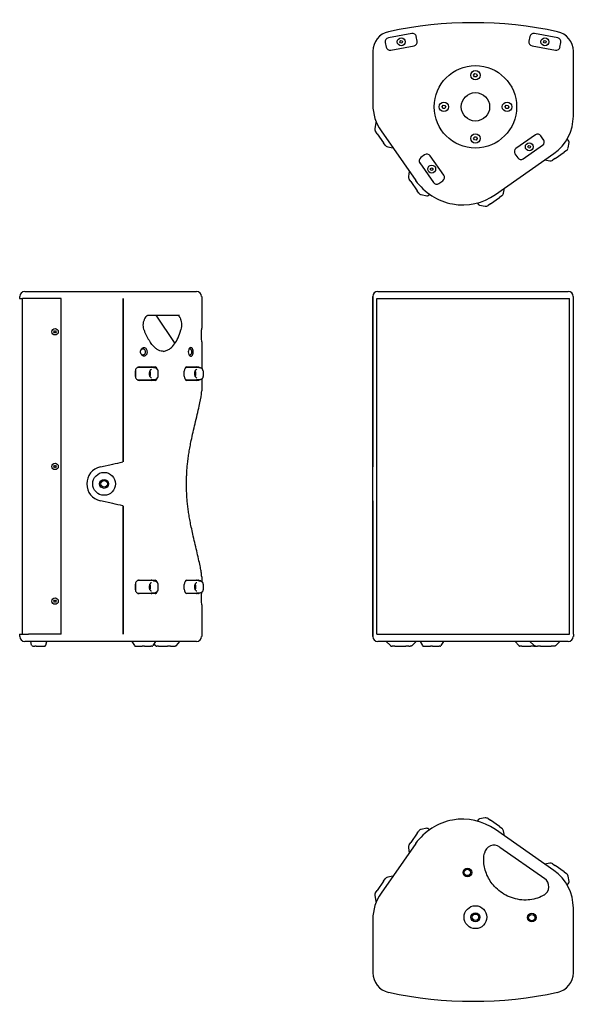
# Model space of a CAD drawing. Extents: x 987 to 2641, y 1244 to 2490.
# Tile 1 of 4: x 987 to 1689, y 1244 to 2490. Entities that reach past the tile are written whole.
import ezdxf

# ---------------------------------------------------------------- set-up
doc = ezdxf.new("R2010")
doc.units = 0
for name, color, linetype, lineweight in [('KF_GRAVIS_8_BOTTOM', 7, 'CONTINUOUS', 25), ('KF_GRAVIS_8_FRONT', 7, 'CONTINUOUS', 25), ('KF_GRAVIS_8_RIGHT', 7, 'CONTINUOUS', 25), ('KF_GRAVIS_8_TOP', 7, 'CONTINUOUS', 25)]:
    doc.layers.add(name, color=color, linetype=linetype, lineweight=lineweight)
doc.layers.add('KF_GRAVIS_8_DIM', color=1, linetype='CONTINUOUS')

# ---------------------------------------------------------------- blocks, each defined once
blk = doc.blocks.new('KF_GRAVIS_8_FRONT')
at = {"layer": 'KF_GRAVIS_8_FRONT'}
for p, q in [((-120.7, 0), (-120.7, 0)), ((-120.7, 0), (-105.6, 0)), ((-105.6, 0), (105.6, 0)), ((105.6, 0), (120.6, 0)), ((-127, -6.3), (-127, -6.3)), ((-127, -9), (-127, -6.3)), ((-127, -6.3), (-127, -9)), ((-127, -9), (-127, -6.3)), ((-127, -9), (-127, -9)), ((-127, -221.7), (-127, -9)), ((-127, -9), (-127, -221.7)), ((-127, -434), (-127, -9)), ((-122, -9), (122, -9)), ((-122, -434), (-122, -9)), ((-122, -434), (-122, -9)), ((122, -434), (122, -9)), ((127, -9), (127, -6.3)), ((127, -434), (127, -9)), ((-127, -221.7), (-127, -222)), ((-127, -265), (-127, -265.3)), ((-127, -434), (-127, -265.3)), ((-127, -265.3), (-127, -434)), ((-127, -434), (-127, -436.6)), ((-127, -436.6), (-127, -434)), ((-127, -434), (-127, -434)), ((-127, -434), (-127, -436.6)), ((-122, -434), (122, -434)), ((127, -434), (127, -436.6)), ((-127, -436.6), (-127, -436.6)), ((-105.6, -443), (-120.7, -443)), ((-120.7, -443), (-120.7, -443)), ((-105.2, -447.9), (-110.1, -443)), ((105.6, -443), (-105.6, -443)), ((-76.8, -447.9), (-71.9, -443)), ((-67.2, -443), (-64, -448.3)), ((-37.5, -443), (-40.7, -448.3)), ((58, -448.3), (53.4, -443)), ((71.9, -443), (76.8, -447.9)), ((110.1, -443), (105.2, -447.9)), ((120.6, -443), (105.6, -443)), ((-99.1, -449), (-102.4, -449)), ((-99.1, -449), (-85.2, -449)), ((-81.5, -449), (-85.2, -449)), ((-81.5, -449), (-79.6, -449)), ((-62.8, -449), (-54.1, -449)), ((-51.2, -449), (-54.1, -449)), ((-51.2, -449), (-43.1, -449)), ((-41.9, -449), (-43.1, -449)), ((61.8, -449), (59.4, -449)), ((61.8, -449), (73.3, -449)), ((76.9, -449), (73.3, -449)), ((76.9, -449), (79.6, -449)), ((79.6, -449), (81.5, -449)), ((85.2, -449), (81.5, -449)), ((85.2, -449), (99.1, -449)), ((102.4, -449), (99.1, -449))]:
    blk.add_line(p, q, dxfattribs=at)
for centre, radius, start, end in [((-120.7, -6.3), 6.35, 90, 180), ((120.6, -6.3), 6.35, 0, 90), ((-120.7, -436.6), 6.35, 180, 270), ((-62.8, -447.6), 1.4, 211.3933, 270), ((-41.9, -447.6), 1.4, 270, 328.6067), ((120.6, -436.6), 6.35, 270, 0)]:
    blk.add_arc(centre, radius, start, end, dxfattribs=at)
blk.add_ellipse((-127, -243.5), major_axis=(0, 22), ratio=0.00001, start_param=3.361681, end_param=6.066943, dxfattribs=at)
for points, knots in [([(-105.2, -447.9), (-105, -448), (-104.9, -448.2), (-104.6, -448.4), (-104.4, -448.5), (-104, -448.7), (-103.8, -448.8), (-103.4, -448.9), (-103.2, -448.9), (-102.8, -449), (-102.6, -449), (-102.4, -449)], [-1.4405846, -1.4405846, -1.4405846, -1.4405846, -1.3121653, -1.3121653, -1.183746, -1.183746, -1.0553267, -1.0553267, -0.9269074, -0.9269074, -0.7984881, -0.7984881, -0.7984881, -0.7984881]), ([(-76.8, -447.9), (-77, -448), (-77.1, -448.2), (-77.4, -448.4), (-77.6, -448.5), (-78, -448.7), (-78.2, -448.8), (-78.6, -448.9), (-78.8, -448.9), (-79.2, -449), (-79.4, -449), (-79.6, -449)], [-1.4405846, -1.4405846, -1.4405846, -1.4405846, -1.3121653, -1.3121653, -1.183746, -1.183746, -1.0553267, -1.0553267, -0.9269074, -0.9269074, -0.7984881, -0.7984881, -0.7984881, -0.7984881]), ([(58, -448.3), (58, -448.4), (58.1, -448.5), (58.3, -448.6), (58.4, -448.7), (58.6, -448.8), (58.7, -448.9), (58.9, -448.9), (59, -449), (59.2, -449), (59.3, -449), (59.4, -449)], [-1.1198348, -1.1198348, -1.1198348, -1.1198348, -1.0555655, -1.0555655, -0.9912962, -0.9912962, -0.9270268, -0.9270268, -0.8627575, -0.8627575, -0.7984881, -0.7984881, -0.7984881, -0.7984881]), ([(79.6, -449), (79.4, -449), (79.2, -449), (78.8, -448.9), (78.6, -448.9), (78.2, -448.8), (78, -448.7), (77.6, -448.5), (77.4, -448.4), (77.1, -448.2), (77, -448), (76.8, -447.9)], [0.7984881, 0.7984881, 0.7984881, 0.7984881, 0.9269073, 0.9269073, 1.0553265, 1.0553265, 1.1837457, 1.1837457, 1.3121649, 1.3121649, 1.4405841, 1.4405841, 1.4405841, 1.4405841]), ([(105.2, -447.9), (105, -448), (104.9, -448.2), (104.6, -448.4), (104.4, -448.5), (104, -448.7), (103.8, -448.8), (103.4, -448.9), (103.2, -448.9), (102.8, -449), (102.6, -449), (102.4, -449)], [-1.4405841, -1.4405841, -1.4405841, -1.4405841, -1.3121649, -1.3121649, -1.1837457, -1.1837457, -1.0553265, -1.0553265, -0.9269073, -0.9269073, -0.7984881, -0.7984881, -0.7984881, -0.7984881])]:
    blk.add_open_spline(points, degree=3, knots=knots, dxfattribs=at)
blk = doc.blocks.new('KF_GRAVIS_8_BOTTOM')
at = {"layer": 'KF_GRAVIS_8_BOTTOM'}
for p, q in [((-80.7, 92.9), (-110.2, 87.4)), ((-73.8, 83), (-74.9, 88.9)), ((68.9, 88.9), (67.8, 83)), ((104.2, 87.4), (74.7, 92.9)), ((-114.2, 81.5), (-113.1, 75.6)), ((-107.3, 71.7), (-77.8, 77.2)), ((-95.7, 82.5), (-94.7, 83.9)), ((-95, 80.9), (-95.7, 82.5)), ((-93.3, 80.7), (-95, 80.9)), ((-94.7, 83.9), (-93, 83.7)), ((-92.3, 82.1), (-93.3, 80.7)), ((-93, 83.7), (-92.3, 82.1)), ((71.8, 77.2), (101.3, 71.7)), ((86.3, 82.5), (87.3, 83.9)), ((87, 80.9), (86.3, 82.5)), ((88.7, 80.7), (87, 80.9)), ((87.3, 83.9), (89, 83.7)), ((89.7, 82.1), (88.7, 80.7)), ((89, 83.7), (89.7, 82.1)), ((107.1, 75.6), (108.2, 81.5)), ((-130, 70.3), (-130, 2.8)), ((124, -11.6), (124, 70.3)), ((-2.3, 40.2), (-0.9, 42.1)), ((-1.4, 38.1), (-2.3, 40.2)), ((0.9, 37.8), (-1.4, 38.1)), ((-0.9, 42.1), (1.4, 41.8)), ((2.3, 39.7), (0.9, 37.8)), ((1.4, 41.8), (2.3, 39.7)), ((-42.2, 0.3), (-40.9, 2.1)), ((-41.3, -1.9), (-42.2, 0.3)), ((-40.9, 2.1), (-38.6, 1.9)), ((-38.6, 1.9), (-37.7, -0.3)), ((37.7, 0.3), (39, 2.1)), ((38.6, -1.9), (37.7, 0.3)), ((39, 2.1), (41.3, 1.9)), ((41.3, 1.9), (42.2, -0.3)), ((-39, -2.1), (-41.3, -1.9)), ((-37.7, -0.3), (-39, -2.1)), ((40.9, -2.1), (38.6, -1.9)), ((42.2, -0.3), (40.9, -2.1)), ((-126.2, -20.3), (-127.3, -27.4)), ((-124.4, -34), (-126.5, -31)), ((-124.4, -34), (-116.3, -45.5)), ((-119.5, -30.5), (-75.7, -93.1)), ((75.9, -35.4), (51.3, -52.6)), ((86.3, -41.6), (82.9, -36.6)), ((-114.3, -48.5), (-116.3, -45.5)), ((-2.3, -39.7), (-0.9, -37.8)), ((-1.4, -41.8), (-2.3, -39.7)), ((0.9, -42.1), (-1.4, -41.8)), ((-0.9, -37.8), (1.4, -38.1)), ((2.3, -40.2), (0.9, -42.1)), ((1.4, -38.1), (2.3, -40.2)), ((60.5, -65.7), (85.1, -48.5)), ((66.5, -50.4), (67.5, -49)), ((67.5, -49), (69.2, -49.2)), ((69.2, -49.2), (69.9, -50.8)), ((118.4, -43.6), (116.3, -40.5)), ((117.3, -52.1), (118.7, -45)), ((-111.1, -50.5), (-104.6, -51.8)), ((-64.4, -60.7), (-69.3, -64.2)), ((-40.2, -86.5), (-57.4, -62)), ((25.4, -110.9), (99.2, -59.2)), ((50.1, -59.6), (53.5, -64.5)), ((67.2, -52), (66.5, -50.4)), ((68.9, -52.2), (67.2, -52)), ((69.9, -50.8), (68.9, -52.2)), ((100.8, -65.4), (112.4, -57.3)), ((115.3, -55.3), (112.4, -57.3)), ((-70.5, -71.1), (-53.3, -95.7)), ((87.7, -67.3), (94.2, -68.3)), ((100.8, -65.4), (97.8, -67.5)), ((-83.8, -81.5), (-84.9, -88)), ((-56.9, -78), (-55.4, -77.1)), ((-56.9, -79.7), (-56.9, -78)), ((-55.4, -80.6), (-56.9, -79.7)), ((-55.4, -77.1), (-53.9, -78)), ((-53.9, -79.7), (-55.4, -80.6)), ((-53.9, -78), (-53.9, -79.7)), ((-82, -94.6), (-84, -91.7)), ((-82, -94.6), (-73.9, -106.2)), ((-46.3, -96.9), (-41.4, -93.5)), ((-71.8, -109.1), (-73.9, -106.2)), ((-68.7, -111.1), (-61.6, -112.5)), ((-60.1, -112.2), (-58, -110.8)), ((35.4, -109.4), (36.7, -103)), ((2.3, -121.6), (3.9, -123.7)), ((5.2, -124.5), (12.3, -125.7)), ((18.9, -122.8), (15.9, -124.8)), ((18.9, -122.8), (30.4, -114.7)), ((33.4, -112.6), (30.4, -114.7))]:
    blk.add_line(p, q, dxfattribs=at)
for centre, radius in [((-94, 82.3), 5), ((88, 82.3), 5), ((0, 0), 52.2), ((0, 40), 6), ((0, 0), 18), ((-40, 0), 6), ((40, 0), 6), ((0, -40), 6), ((68.2, -50.6), 5), ((-55.4, -78.8), 5)]:
    blk.add_circle(centre, radius, dxfattribs=at)
for centre, radius, start, end in [((-3, -401.5), 508, 77.8468, 102.1532), ((-104.6, 70.3), 25.4, 102.1532, 180), ((98.6, 70.3), 25.4, 360, 77.8468), ((-71.9, 2.8), 58.1, 180, 215), ((65.9, -11.6), 58.1, 305, 360), ((-124.2, -20.6), 2, 137.5881, 170.75), ((-122.4, -28.2), 5, 170.75, 215), ((-110.2, -45.6), 5, 215, 259.25), ((116.7, -44.7), 2, 349.25, 33.5), ((112.4, -51.2), 5, 305, 349.25), ((95, -63.4), 5, 260.75, 305), ((-79.9, -88.8), 5, 170.75, 215), ((-16.3, -51.5), 72.6, 215, 305), ((-67.7, -106.2), 5, 215, 259.25), ((30.5, -108.5), 5, 305, 349.25), ((-61.2, -110.5), 2, 259.25, 303.5), ((5.5, -122.5), 2, 216.5, 260.75), ((13.1, -120.7), 5, 260.75, 305)]:
    blk.add_arc(centre, radius, start, end, dxfattribs=at)
for centre, major_axis in [((-109.3, 82.5), (-4.13, 2.82)), ((-79.8, 88), (2.82, 4.13)), ((73.8, 88), (-2.82, 4.13)), ((103.3, 82.5), (4.13, 2.82)), ((-108.2, 76.6), (-2.82, -4.13)), ((-78.7, 82.1), (4.13, -2.82)), ((72.7, 82.1), (-4.13, -2.82)), ((102.2, 76.6), (2.82, -4.13)), ((78.8, -39.5), (0.87, 4.93)), ((82.2, -44.4), (4.93, -0.87)), ((-61.5, -64.8), (0.87, 4.93)), ((54.2, -56.7), (-4.93, 0.87)), ((-66.4, -68.3), (-4.93, 0.87)), ((57.6, -61.6), (-0.87, -4.93)), ((-44.3, -89.4), (4.93, -0.87)), ((-49.2, -92.8), (-0.87, -4.93))]:
    blk.add_ellipse(centre, major_axis=major_axis, ratio=0.999315, start_param=5.49813, end_param=7.068241, dxfattribs=at)
blk = doc.blocks.new('KF_GRAVIS_8_TOP')
at = {"layer": 'KF_GRAVIS_8_TOP'}
for p, q in [((12.3, 125.7), (5.2, 124.5)), ((15.9, 124.8), (18.9, 122.8)), ((-61.6, 112.5), (-68.7, 111.1)), ((-58, 110.8), (-60.1, 112.2)), ((3.9, 123.7), (2.3, 121.6)), ((30.4, 114.7), (18.9, 122.8)), ((30.4, 114.7), (33.4, 112.6)), ((-73.9, 106.2), (-82, 94.6)), ((-73.9, 106.2), (-71.8, 109.1)), ((99.2, 59.2), (25.4, 110.9)), ((36.7, 103), (35.4, 109.4)), ((-75.7, 93.1), (-119.5, 30.5)), ((-84.9, 88), (-83.8, 81.5)), ((-84, 91.7), (-82, 94.6)), ((30.7, 88.8), (87.7, 49)), ((94.2, 68.3), (87.7, 67.3)), ((97.8, 67.5), (100.8, 65.4)), ((112.4, 57.3), (100.8, 65.4)), ((-104.6, 51.8), (-111.1, 50.5)), ((112.4, 57.3), (115.3, 55.3)), ((118.7, 45), (117.3, 52.1)), ((-116.3, 45.5), (-124.4, 34)), ((-116.3, 45.5), (-114.3, 48.5)), ((116.3, 40.5), (118.4, 43.6)), ((-127.3, 27.4), (-126.2, 20.3)), ((-126.5, 31), (-124.4, 34)), ((124, -70.3), (124, 11.6)), ((-130, -2.8), (-130, -70.3))]:
    blk.add_line(p, q, dxfattribs=at)
for centre, radius in [((-10.2, 56.6), 5.5), ((-10.2, 56.6), 4), ((0, 0), 14.5), ((0, 0), 5.69), ((0, 0), 4), ((71.4, -0.5), 5.5), ((71.4, -0.5), 4)]:
    blk.add_circle(centre, radius, dxfattribs=at)
for centre, radius, start, end in [((13.1, 120.7), 5, 55, 99.25), ((-16.3, 51.5), 72.6, 55, 145), ((-61.2, 110.5), 2, 56.5, 100.75), ((5.5, 122.5), 2, 99.25, 143.5), ((30.5, 108.5), 5, 10.75, 55), ((-67.7, 106.2), 5, 100.75, 145), ((-79.9, 88.8), 5, 145, 189.25), ((23.6, 78.6), 12.5, 55, 169.5331), ((95, 63.4), 5, 55, 99.25), ((-110.2, 45.6), 5, 100.75, 145), ((65.9, 11.6), 58.1, 0, 55), ((112.4, 51.2), 5, 10.75, 55), ((80.5, 38.7), 12.5, 300.4669, 55), ((116.7, 44.7), 2, 326.5, 10.75), ((-71.9, -2.8), 58.1, 145, 180), ((-122.4, 28.2), 5, 145, 189.25), ((-124.2, 20.6), 2, 189.25, 222.4119), ((-104.6, -70.3), 25.4, 180, 257.8468), ((98.6, -70.3), 25.4, 282.1532, 0), ((-3, 401.5), 508, 257.8468, 282.1532)]:
    blk.add_arc(centre, radius, start, end, dxfattribs=at)
blk.add_open_spline([(86.8, 28), (85.6, 27.3), (84.4, 26.6), (77.3, 23.3), (70.7, 21.8), (57, 21.5), (49.8, 23), (36.7, 28.4), (30.8, 32.4), (21.6, 41.4), (18.1, 46.3), (13, 56.6), (11.4, 62.1), (10.3, 72.1), (10.5, 76.6), (11.3, 80.9)], degree=3, knots=[0, 0, 0, 0, 0.471431, 0.471431, 2.707411, 2.707411, 5.126562, 5.126562, 7.461486, 7.461486, 9.441479, 9.441479, 11.356597, 11.356597, 12.861428, 12.861428, 12.861428, 12.861428], dxfattribs=at)
blk = doc.blocks.new('KF_GRAVIS_8_RIGHT')
at = {"layer": 'KF_GRAVIS_8_RIGHT'}
for p, q in [((-108.9, 0), (108.9, 0)), ((-115.3, -6.4), (-115.3, -9)), ((-115.3, -9), (-111.6, -9)), ((-62.9, -9), (-111.6, -9)), ((-111.6, -434), (-111.6, -9)), ((-62.9, -434), (-62.9, -9)), ((15.8, -215.6), (15.8, -9)), ((15.8, -9), (15.8, -215.6)), ((115.3, -6.4), (115.3, -9)), ((115.3, -9), (115.3, -46.2)), ((47.3, -30), (87.2, -30)), ((57.1, -30), (81.2, -66)), ((-71.9, -51), (-71.1, -49.8)), ((-71.1, -49.8), (-69.7, -49.8)), ((-69.7, -49.8), (-69, -51)), ((-71.1, -52.3), (-71.9, -51)), ((-69.7, -52.3), (-71.1, -52.3)), ((-69, -51), (-69.7, -52.3)), ((115.3, -63.8), (115.3, -97.1)), ((51.4, -96), (34.2, -96)), ((36.2, -95.5), (50.4, -95.5)), ((50.4, -95.5), (56.3, -95.5)), ((53.8, -96.1), (51.4, -96)), ((54.2, -96.1), (55.9, -96.3)), ((108.7, -96), (95.1, -96)), ((96.4, -95.5), (102.1, -95.5)), ((102.1, -95.5), (111.3, -95.5)), ((111.2, -96.1), (108.8, -96)), ((111.6, -96.1), (113.3, -96.3)), ((31.2, -101), (31.2, -107)), ((31.3, -101), (31.3, -107)), ((34.2, -112), (51.4, -112)), ((53.8, -111.9), (51.4, -112)), ((55.9, -111.7), (54.2, -111.9)), ((59.6, -100.6), (59.6, -107.4)), ((93.3, -107), (93.3, -101)), ((95.1, -112), (108.7, -112)), ((111.2, -111.9), (108.8, -112)), ((113.3, -111.7), (111.6, -111.9)), ((115.3, -110.9), (115.3, -116.6)), ((117, -100.6), (117, -107.4)), ((50.4, -112.5), (36.2, -112.5)), ((56.3, -112.5), (50.4, -112.5)), ((102.1, -112.5), (96.4, -112.5)), ((111.3, -112.5), (102.1, -112.5)), ((115.3, -116.6), (115.3, -125.9)), ((-71.9, -221.5), (-71.1, -220.3)), ((-71.1, -222.8), (-71.9, -221.5)), ((-71.1, -220.3), (-69.7, -220.3)), ((-69.7, -222.8), (-71.1, -222.8)), ((-69.7, -220.3), (-69, -221.5)), ((-69, -221.5), (-69.7, -222.8)), ((-13, -222), (2.9, -218.5)), ((2.9, -268.5), (-13, -265)), ((15.8, -434), (15.8, -271.4)), ((15.8, -271.4), (15.8, -434)), ((115.3, -361.1), (115.3, -367.1)), ((31.2, -371), (31.2, -377)), ((31.3, -371), (31.3, -377)), ((51.4, -366), (34.2, -366)), ((36.2, -365.5), (50.4, -365.5)), ((50.4, -365.5), (56.3, -365.5)), ((53.8, -366.1), (51.4, -366)), ((54.2, -366.1), (55.9, -366.3)), ((59.6, -370.6), (59.6, -377.4)), ((93.3, -377), (93.3, -371)), ((108.7, -366), (95.1, -366)), ((96.4, -365.5), (102.1, -365.5)), ((102.1, -365.5), (111.3, -365.5)), ((111.2, -366.1), (108.8, -366)), ((111.6, -366.1), (113.3, -366.3)), ((113.2, -365.5), (113.2, -366.3)), ((113.2, -366.3), (113.2, -365.5)), ((117, -370.6), (117, -377.4)), ((34.2, -382), (51.4, -382)), ((50.4, -382.5), (36.2, -382.5)), ((56.3, -382.5), (50.4, -382.5)), ((53.8, -381.9), (51.4, -382)), ((55.9, -381.7), (54.2, -381.9)), ((95.1, -382), (108.7, -382)), ((102.1, -382.5), (96.4, -382.5)), ((111.3, -382.5), (102.1, -382.5)), ((111.2, -381.9), (108.8, -382)), ((113.3, -381.7), (111.6, -381.9)), ((-71.9, -392), (-71.1, -390.8)), ((-71.1, -393.3), (-71.9, -392)), ((-71.1, -390.8), (-69.7, -390.8)), ((-69.7, -393.3), (-71.1, -393.3)), ((-69.7, -390.8), (-69, -392)), ((-69, -392), (-69.7, -393.3)), ((115.3, -396.8), (115.3, -434)), ((-115.3, -434), (-103.9, -434)), ((-115.3, -434), (-115.3, -436.6)), ((-62.9, -434), (-103.9, -434)), ((115.3, -434), (115.3, -436.6)), ((108.9, -443), (-108.9, -443)), ((-100.1, -447.9), (-101.1, -443)), ((-82, -447.9), (-81, -443)), ((26.9, -443), (30.2, -448.3)), ((56.7, -443), (53.4, -448.3)), ((56.8, -448.3), (54.9, -446)), ((83.3, -448.3), (87.8, -443)), ((-98.6, -449), (-98.7, -449)), ((-98.6, -449), (-96, -449)), ((-94.3, -449), (-96, -449)), ((-94.3, -449), (-83.9, -449)), ((-83.4, -449), (-83.9, -449)), ((31.4, -449), (40, -449)), ((42.9, -449), (40, -449)), ((42.9, -449), (51, -449)), ((52.2, -449), (51, -449)), ((60.7, -449), (58.3, -449)), ((60.7, -449), (72.2, -449)), ((75.8, -449), (72.2, -449)), ((75.8, -449), (81.8, -449))]:
    blk.add_line(p, q, dxfattribs=at)
for centre, radius in [((-70.4, -51), 4), ((-70.4, -221.5), 4), ((-8.3, -243.5), 14.5), ((-8.3, -243.5), 5.69), ((-8.3, -243.5), 4.19), ((-70.4, -392), 4)]:
    blk.add_circle(centre, radius, dxfattribs=at)
for centre, radius, start, end in [((108.9, -6.4), 6.35, 0, 90), ((-108.9, -6.4), 6.35, 90, 180), ((-8.3, -243.5), 22, 102.5, 257.5), ((-108.9, -436.6), 6.35, 180, 270), ((-98.7, -447.6), 1.4, 192.161, 270), ((-83.4, -447.6), 1.4, 270, 347.839), ((31.4, -447.6), 1.4, 211.3933, 270), ((52.2, -447.6), 1.4, 270, 328.6067), ((108.9, -436.6), 6.35, 270, 0)]:
    blk.add_arc(centre, radius, start, end, dxfattribs=at)
for centre, major_axis, ratio, start_param, end_param in [((101.5, -76.5), (0, 5.5), 0.573576, 6.090695, 9.617268), ((100.3, -76.5), (0, 4), 0.573576, 6.090695, 6.882066), ((100.3, -76.5), (0, -4), 0.573576, 5.684305, 6.475675), ((34.2, -101), (0, -5), 0.573576, 4.336741, 4.711368), ((51.4, -101), (0, 5.5), 0.573576, 5.834824, 6.283185), ((51.4, -101), (0, 5), 0.573576, 6.264846, 6.283521), ((53.7, -101.2), (0.24, 5.07), 0.946235, 6.220158, 6.296469), ((56.3, -101), (0, 5.5), 0.573576, 5.179506, 6.283185), ((96.4, -101), (0, 5.5), 0.573576, 0, 1.570796), ((108.7, -101), (0, 5.5), 0.573576, 5.834824, 6.283185), ((108.7, -101), (0, 5), 0.573576, 6.264846, 6.283521), ((111, -101.2), (0.24, 5.07), 0.946235, 6.220158, 6.296469), ((34.2, -107), (0, -5), 0.573576, 4.71341, 5.088037), ((47.7, -104), (0, -5), 0.573576, 0.804938, 2.336654), ((51.4, -107), (0, -5.5), 0.573576, 0, 0.448361), ((51.4, -107), (0, 5), 0.573576, 3.141257, 3.159932), ((53.7, -106.8), (0.23, -5.07), 0.946232, 6.270919, 6.347227), ((56.3, -107), (0, -5.5), 0.573576, 0, 1.103679), ((96.4, -107), (0, -5.5), 0.573576, 4.712389, 6.283185), ((105.1, -104), (0, -5), 0.573576, 0.804938, 2.336654), ((108.7, -107), (0, -5.5), 0.573576, 0, 0.448361), ((108.7, -107), (0, 5), 0.573576, 3.141257, 3.159932), ((111, -106.8), (0.23, -5.07), 0.946232, 6.270919, 6.347227), ((2.9, -218.5), (58.1, 12.9), 0.00001, 4.703347, 4.927572), ((2.9, -268.5), (58.1, -12.9), 0.00001, 1.351947, 1.576324), ((34.2, -371), (0, -5), 0.573576, 4.336741, 4.711368), ((47.7, -374), (0, -5), 0.573576, 0.804938, 2.336654), ((51.4, -371), (0, 5.5), 0.573576, 5.834824, 6.283185), ((51.4, -371), (0, 5), 0.573576, 6.264846, 6.283521), ((53.7, -371.2), (0.24, 5.07), 0.946235, 6.220158, 6.296469), ((56.3, -371), (0, 5.5), 0.573576, 5.179506, 6.283185), ((96.4, -371), (0, 5.5), 0.573576, 0, 1.570796), ((105.1, -374), (0, -5), 0.573576, 0.804938, 2.336654), ((108.7, -371), (0, 5.5), 0.573576, 5.834824, 6.283185), ((108.7, -371), (0, 5), 0.573576, 6.264846, 6.283521), ((111, -371.2), (0.24, 5.07), 0.946235, 6.220158, 6.296469), ((42.7, -298.9), (-72.3, 72.3), 0.087489, 3.431849, 3.465145), ((34.2, -377), (0, -5), 0.573576, 4.71341, 5.088037), ((51.4, -377), (0, -5.5), 0.573576, 0, 0.448361), ((51.4, -377), (0, 5), 0.573576, 3.141257, 3.159932), ((53.7, -376.8), (0.23, -5.07), 0.946232, 6.270919, 6.347227), ((56.3, -377), (0, -5.5), 0.573576, 0, 1.103679), ((96.4, -377), (0, -5.5), 0.573576, 4.712389, 6.283185), ((108.7, -377), (0, -5.5), 0.573576, 0, 0.448361), ((108.7, -377), (0, 5), 0.573576, 3.141257, 3.159932), ((111, -376.8), (0.23, -5.07), 0.946232, 6.270919, 6.347227)]:
    blk.add_ellipse(centre, major_axis=major_axis, ratio=ratio, start_param=start_param, end_param=end_param, dxfattribs=at)
for points, knots in [([(47.3, -30), (47.1, -30.1), (46.9, -30.2), (46.2, -30.6), (45.7, -31), (44.6, -32.1), (44, -32.8), (42.9, -34.6), (42.3, -35.8), (41.5, -38.1), (41.2, -39.4), (40.9, -41.8), (40.9, -43.1), (41.2, -45.4), (41.4, -46.6), (41.8, -47.9), (41.9, -48), (41.9, -48.2)], [0, 0, 0, 0, 0.371489, 0.371489, 0.783973, 0.783973, 1.271841, 1.271841, 1.814393, 1.814393, 2.348773, 2.348773, 2.850941, 2.850941, 3.352509, 3.352509, 3.41677, 3.41677, 3.41677, 3.41677]), ([(47.3, -30), (47.3, -30), (47.3, -30), (47.3, -30), (47.3, -30), (47.3, -30), (47.3, -30), (47.3, -30)], [6.3716093, 6.3716093, 6.3716093, 6.3716093, 6.3995137, 6.3995137, 6.4382898, 6.4382898, 6.477066, 6.477066, 6.477066, 6.477066]), ([(85.3, -30), (85.3, -30), (85.4, -30), (86, -30.5), (86.4, -30.8), (87.2, -31.9), (87.6, -32.6), (88.4, -34.3), (88.7, -35.3), (89.3, -37.6), (89.5, -38.9), (89.8, -41.6), (89.8, -43), (89.6, -45.7), (89.4, -47), (89, -48.4), (89, -48.6), (89, -48.7)], [6.408731, 6.408731, 6.408731, 6.408731, 6.682981, 6.682981, 6.943307, 6.943307, 7.183811, 7.183811, 7.436024, 7.436024, 7.701424, 7.701424, 7.974629, 7.974629, 8.248285, 8.248285, 8.282165, 8.282165, 8.282165, 8.282165]), ([(41.9, -48.2), (42.4, -49.4), (42.9, -50.6), (43.9, -53), (44.5, -54.2), (45.6, -56.5), (46.2, -57.6), (47.4, -59.7), (48, -60.8), (49.3, -62.8), (49.9, -63.8), (50.5, -64.7)], [0, 0, 0, 0, 0.453519, 0.453519, 0.907038, 0.907038, 1.360558, 1.360558, 1.814077, 1.814077, 2.267596, 2.267596, 2.267596, 2.267596]), ([(66.3, -75.8), (67.7, -75.7), (69, -75.4), (72.2, -74.2), (73.9, -73.2), (77.5, -70.4), (79.2, -68.6), (82.5, -64.2), (84.1, -61.5), (86.8, -55.6), (88, -52.3), (89, -48.7)], [6.671505, 6.671505, 6.671505, 6.671505, 7.716861, 7.716861, 9.003003, 9.003003, 10.289145, 10.289145, 11.575286, 11.575286, 12.861428, 12.861428, 12.861428, 12.861428]), ([(115.3, -63.8), (115.3, -62.9), (115.3, -61.9), (115.2, -59), (115.2, -56.9), (115.2, -53), (115.2, -50.9), (115.3, -48), (115.3, -47), (115.3, -46.2)], [3.875192, 3.875192, 3.875192, 3.875192, 4.183162, 4.183162, 4.755145, 4.755145, 5.342355, 5.342355, 5.636046, 5.636046, 5.636046, 5.636046]), ([(37.9, -76.5), (37.9, -76.8), (37.9, -77.2), (38.1, -78.1), (38.3, -78.7), (38.8, -79.7), (39.1, -80.2), (39.6, -80.8), (39.8, -81), (40.5, -81.5), (41, -81.7), (41.7, -81.9), (42, -82), (42.5, -82), (42.7, -81.9), (43.5, -81.7), (43.9, -81.5), (44.6, -80.9), (44.8, -80.6), (45.1, -80.2), (45.3, -80), (45.6, -79.3), (45.8, -78.8), (46.1, -77.6), (46.1, -77), (46.1, -75.8), (46, -75), (45.6, -73.7), (45.4, -73), (44.7, -72.1), (44.2, -71.6), (43.3, -71.1), (42.7, -71), (41.7, -71), (41.2, -71.1), (40.1, -71.6), (39.6, -72.1), (38.8, -73), (38.5, -73.6), (38, -75), (37.9, -75.8), (37.9, -76.5)], [0, 0, 0, 0, 0.075329, 0.075329, 0.195856, 0.195856, 0.333549, 0.333549, 0.395131, 0.395131, 0.538645, 0.538645, 0.612108, 0.612108, 0.688933, 0.688933, 0.826421, 0.826421, 0.919202, 0.919202, 0.971847, 0.971847, 1.09576, 1.09576, 1.220113, 1.220113, 1.371189, 1.371189, 1.522264, 1.522264, 1.675191, 1.675191, 1.828118, 1.828118, 1.982275, 1.982275, 2.136432, 2.136432, 2.288331, 2.288331, 2.440231, 2.440231, 2.440231, 2.440231]), ([(38, -75.1), (38.1, -75), (38.1, -74.9), (38.4, -74.2), (38.6, -73.8), (39.3, -73.1), (39.6, -72.8), (40.4, -72.5), (40.8, -72.4), (41.6, -72.5), (41.9, -72.6), (42.6, -73.1), (42.9, -73.4), (43.4, -74.1), (43.6, -74.5), (43.8, -75.5), (43.9, -76), (43.9, -76.8), (43.8, -77.3), (43.7, -78), (43.5, -78.4), (43.3, -78.9), (43.2, -79), (43, -79.4), (42.8, -79.6), (42.4, -80), (42.1, -80.2), (41.6, -80.4), (41.4, -80.4), (41, -80.5), (40.8, -80.5), (40.3, -80.4), (39.9, -80.2), (39.4, -79.9), (39.3, -79.8), (38.8, -79.4), (38.6, -79), (38.2, -78.3), (38.1, -78.1), (38, -77.8)], [-2.323019, -2.323019, -2.323019, -2.323019, -2.288331, -2.288331, -2.136432, -2.136432, -1.982275, -1.982275, -1.828118, -1.828118, -1.675191, -1.675191, -1.522264, -1.522264, -1.371189, -1.371189, -1.220113, -1.220113, -1.09576, -1.09576, -0.971847, -0.971847, -0.919202, -0.919202, -0.826421, -0.826421, -0.688933, -0.688933, -0.612108, -0.612108, -0.538645, -0.538645, -0.395131, -0.395131, -0.333549, -0.333549, -0.195856, -0.195856, -0.117153, -0.117153, -0.117153, -0.117153]), ([(67.2, -75.8), (66.1, -75.8), (65, -75.7), (62.8, -75.2), (61.7, -74.8), (59.4, -73.7), (58.3, -72.9), (56, -71.2), (54.9, -70.1), (52.6, -67.7), (51.5, -66.3), (50.5, -64.7)], [6.430757, 6.430757, 6.430757, 6.430757, 7.265089, 7.265089, 8.099421, 8.099421, 8.933754, 8.933754, 9.768086, 9.768086, 10.602418, 10.602418, 10.602418, 10.602418]), ([(100.7, -72.5), (100.8, -72.5), (100.8, -72.5), (100.9, -72.6), (100.9, -72.6), (100.9, -72.6)], [1.76328617, 1.76328617, 1.76328617, 1.76328617, 1.80012824, 1.80012824, 1.83697032, 1.83697032, 1.83697032, 1.83697032]), ([(100.9, -72.6), (101, -72.6), (101.1, -72.7), (101.4, -72.9), (101.6, -73.1), (101.9, -73.6), (102, -73.9), (102.3, -74.4), (102.3, -74.7), (102.4, -75.2), (102.5, -75.4), (102.5, -75.9), (102.6, -76.2), (102.6, -76.5), (102.6, -76.7), (102.5, -77), (102.5, -77.7), (102.4, -78.1), (102.2, -78.8), (102, -79.1), (101.9, -79.4), (101.8, -79.5), (101.6, -79.8), (101.4, -80), (101.1, -80.2), (101, -80.3), (100.9, -80.3)], [-1.7055274, -1.7055274, -1.7055274, -1.7055274, -1.6577927, -1.6577927, -1.5523152, -1.5523152, -1.4317609, -1.4317609, -1.3564135, -1.3564135, -1.2810706, -1.2810706, -1.2057229, -1.2057229, -1.2057229, -1.1303696, -1.1303696, -1.0098043, -1.0098043, -0.9043193, -0.9043193, -0.8675848, -0.8675848, -0.7536419, -0.7536419, -0.7059185, -0.7059185, -0.7059185, -0.7059185]), ([(102.4, -71.1), (102.3, -71.1), (102.3, -71.1), (102.2, -71.1), (102.2, -71.1), (102.1, -71.1)], [-1.83697032, -1.83697032, -1.83697032, -1.83697032, -1.80012824, -1.80012824, -1.76328617, -1.76328617, -1.76328617, -1.76328617]), ([(102.4, -81.8), (102.5, -81.7), (102.6, -81.6), (103, -81.3), (103.3, -81), (103.6, -80.6), (103.7, -80.5), (103.9, -80), (104.1, -79.6), (104.4, -78.6), (104.5, -78.1), (104.6, -77.2), (104.6, -76.8), (104.6, -76.5), (104.6, -76.1), (104.6, -75.8), (104.5, -75), (104.4, -74.7), (104.3, -74), (104.2, -73.7), (103.9, -72.9), (103.7, -72.5), (103.3, -71.8), (103, -71.6), (102.6, -71.3), (102.5, -71.2), (102.4, -71.1)], [0.7059185, 0.7059185, 0.7059185, 0.7059185, 0.7536419, 0.7536419, 0.8675848, 0.8675848, 0.9043193, 0.9043193, 1.0098043, 1.0098043, 1.1303696, 1.1303696, 1.2057229, 1.2057229, 1.2057229, 1.2810706, 1.2810706, 1.3564135, 1.3564135, 1.4317609, 1.4317609, 1.5523152, 1.5523152, 1.6577927, 1.6577927, 1.7055274, 1.7055274, 1.7055274, 1.7055274]), ([(100.9, -80.3), (100.9, -80.3), (100.9, -80.3), (100.8, -80.4), (100.8, -80.4), (100.7, -80.4)], [-1.83697032, -1.83697032, -1.83697032, -1.83697032, -1.80012824, -1.80012824, -1.76328617, -1.76328617, -1.76328617, -1.76328617]), ([(102.1, -81.9), (102.2, -81.8), (102.2, -81.8), (102.3, -81.8), (102.3, -81.8), (102.4, -81.8)], [1.76328617, 1.76328617, 1.76328617, 1.76328617, 1.80012824, 1.80012824, 1.83697032, 1.83697032, 1.83697032, 1.83697032]), ([(36.2, -95.5), (35.6, -95.5), (35, -95.6), (33.7, -96.2), (33.1, -96.7), (32.2, -97.6), (31.9, -98.2), (31.3, -99.6), (31.2, -100.3), (31.2, -101)], [-0.863229, -0.863229, -0.863229, -0.863229, -0.6387403, -0.6387403, -0.4142515, -0.4142515, -0.2071258, -0.2071258, 0, 0, 0, 0]), ([(51.9, -109.5), (51.6, -109.5), (51.2, -109.3), (50.6, -108.8), (50.3, -108.4), (49.9, -107.7), (49.7, -107.2), (49.4, -106.2), (49.3, -105.6), (49.1, -104.5), (49.1, -103.9), (49.2, -102.7), (49.3, -102.1), (49.6, -101.1), (49.8, -100.6), (50.2, -99.8), (50.4, -99.4), (50.9, -98.9), (51.2, -98.7), (51.6, -98.5), (51.7, -98.5), (51.9, -98.5)], [4.749094, 4.749094, 4.749094, 4.749094, 5.195925, 5.195925, 5.501486, 5.501486, 5.798511, 5.798511, 6.099587, 6.099587, 6.403816, 6.403816, 6.708356, 6.708356, 7.010249, 7.010249, 7.307808, 7.307808, 7.608736, 7.608736, 7.817277, 7.817277, 7.817277, 7.817277]), ([(55.9, -96.3), (56.1, -96.3), (56.4, -96.4), (56.8, -96.5), (57, -96.6), (57.3, -96.7), (57.5, -96.9), (57.9, -97.1), (58.1, -97.2), (58.4, -97.5), (58.5, -97.7), (58.6, -97.8)], [-1.441291, -1.441291, -1.441291, -1.441291, -1.3039354, -1.3039354, -1.1665798, -1.1665798, -1.0292242, -1.0292242, -0.8918686, -0.8918686, -0.754513, -0.754513, -0.754513, -0.754513]), ([(58.6, -97.8), (58.8, -98), (58.9, -98.2), (59.1, -98.5), (59.2, -98.7), (59.3, -99), (59.4, -99.2), (59.5, -99.6), (59.6, -99.8), (59.6, -100.2), (59.6, -100.4), (59.6, -100.6)], [0.7984881, 0.7984881, 0.7984881, 0.7984881, 0.9206611, 0.9206611, 1.0428341, 1.0428341, 1.1650071, 1.1650071, 1.2871801, 1.2871801, 1.4093531, 1.4093531, 1.4093531, 1.4093531]), ([(109.3, -109.5), (108.9, -109.5), (108.6, -109.3), (107.9, -108.8), (107.7, -108.4), (107.2, -107.7), (107, -107.2), (106.7, -106.2), (106.6, -105.6), (106.5, -104.5), (106.5, -103.9), (106.6, -102.7), (106.7, -102.1), (106.9, -101.1), (107.1, -100.6), (107.5, -99.8), (107.8, -99.4), (108.3, -98.9), (108.5, -98.7), (108.9, -98.5), (109.1, -98.5), (109.3, -98.5)], [1.607501, 1.607501, 1.607501, 1.607501, 2.054332, 2.054332, 2.359894, 2.359894, 2.656918, 2.656918, 2.957994, 2.957994, 3.262223, 3.262223, 3.566763, 3.566763, 3.868656, 3.868656, 4.166216, 4.166216, 4.467143, 4.467143, 4.675684, 4.675684, 4.675684, 4.675684]), ([(112.2, -96.2), (112.1, -96.1), (112.1, -96), (111.8, -95.6), (111.6, -95.5), (111.3, -95.5)], [2.268188, 2.268188, 2.268188, 2.268188, 2.3244698, 2.3244698, 2.5425621, 2.5425621, 2.5425621, 2.5425621]), ([(113.3, -96.3), (113.5, -96.3), (113.7, -96.4), (114.1, -96.5), (114.3, -96.6), (114.7, -96.7), (114.9, -96.9), (115.2, -97.1), (115.4, -97.2), (115.7, -97.5), (115.9, -97.7), (116, -97.8)], [-1.441291, -1.441291, -1.441291, -1.441291, -1.3039354, -1.3039354, -1.1665798, -1.1665798, -1.0292242, -1.0292242, -0.8918686, -0.8918686, -0.754513, -0.754513, -0.754513, -0.754513]), ([(117, -100.6), (117, -100.4), (117, -100.2), (116.9, -99.8), (116.9, -99.6), (116.8, -99.2), (116.7, -99), (116.5, -98.7), (116.5, -98.5), (116.2, -98.2), (116.1, -98), (116, -97.8)], [-1.4093531, -1.4093531, -1.4093531, -1.4093531, -1.2871801, -1.2871801, -1.1650071, -1.1650071, -1.0428341, -1.0428341, -0.9206611, -0.9206611, -0.7984881, -0.7984881, -0.7984881, -0.7984881]), ([(31.2, -107), (31.2, -107.7), (31.3, -108.5), (31.9, -109.8), (32.3, -110.4), (33.2, -111.4), (33.8, -111.8), (35, -112.4), (35.6, -112.5), (36.2, -112.5)], [0, 0, 0, 0, 0.2116904, 0.2116904, 0.4233808, 0.4233808, 0.6433262, 0.6433262, 0.8632716, 0.8632716, 0.8632716, 0.8632716]), ([(58.6, -110.2), (58.5, -110.3), (58.4, -110.5), (58.1, -110.8), (57.9, -110.9), (57.5, -111.1), (57.3, -111.3), (57, -111.4), (56.8, -111.5), (56.4, -111.6), (56.1, -111.7), (55.9, -111.7)], [0.754513, 0.754513, 0.754513, 0.754513, 0.8918686, 0.8918686, 1.0292242, 1.0292242, 1.1665798, 1.1665798, 1.3039354, 1.3039354, 1.441291, 1.441291, 1.441291, 1.441291]), ([(59.6, -107.4), (59.6, -107.6), (59.6, -107.8), (59.6, -108.2), (59.5, -108.4), (59.4, -108.8), (59.3, -109), (59.2, -109.3), (59.1, -109.5), (58.9, -109.8), (58.8, -110), (58.6, -110.2)], [-1.4093531, -1.4093531, -1.4093531, -1.4093531, -1.2871801, -1.2871801, -1.1650071, -1.1650071, -1.0428341, -1.0428341, -0.9206611, -0.9206611, -0.7984881, -0.7984881, -0.7984881, -0.7984881]), ([(111.3, -112.5), (111.6, -112.5), (111.8, -112.4), (112.1, -112), (112.1, -111.9), (112.2, -111.8)], [-0.8503734, -0.8503734, -0.8503734, -0.8503734, -0.635139, -0.635139, -0.57621, -0.57621, -0.57621, -0.57621]), ([(116, -110.2), (115.9, -110.3), (115.7, -110.5), (115.4, -110.8), (115.2, -110.9), (114.9, -111.1), (114.7, -111.3), (114.3, -111.4), (114.1, -111.5), (113.7, -111.6), (113.5, -111.7), (113.3, -111.7)], [0.754513, 0.754513, 0.754513, 0.754513, 0.8918686, 0.8918686, 1.0292242, 1.0292242, 1.1665798, 1.1665798, 1.3039354, 1.3039354, 1.441291, 1.441291, 1.441291, 1.441291]), ([(117, -107.4), (117, -107.6), (117, -107.8), (116.9, -108.2), (116.9, -108.4), (116.8, -108.8), (116.7, -109), (116.5, -109.3), (116.5, -109.5), (116.2, -109.8), (116.1, -110), (116, -110.2)], [-1.4093531, -1.4093531, -1.4093531, -1.4093531, -1.2871801, -1.2871801, -1.1650071, -1.1650071, -1.0428341, -1.0428341, -0.9206611, -0.9206611, -0.7984881, -0.7984881, -0.7984881, -0.7984881]), ([(102.1, -188.7), (103.6, -181.8), (105.3, -174.5), (108.8, -159.4), (110.7, -151.7), (113.3, -139.6), (114.5, -134), (115.2, -128.3), (115.3, -127), (115.3, -125.9)], [33.361814, 33.361814, 33.361814, 33.361814, 35.536465, 35.536465, 38.001145, 38.001145, 40.081334, 40.081334, 40.828521, 40.828521, 40.828521, 40.828521]), ([(115.3, -361.1), (115.3, -360.5), (115.2, -359.8), (115, -357.5), (114.8, -355.7), (114.1, -351.7), (113.7, -349.5), (112.2, -341.9), (110.6, -335.3), (107.4, -321.4), (105.6, -314.1), (103.5, -304.4), (102.8, -301.4), (102.1, -298.3)], [15.341376, 15.341376, 15.341376, 15.341376, 15.745853, 15.745853, 16.600927, 16.600927, 17.456002, 17.456002, 19.660842, 19.660842, 21.865683, 21.865683, 22.814845, 22.814845, 22.814845, 22.814845]), ([(36.2, -365.5), (35.6, -365.5), (35, -365.6), (33.7, -366.2), (33.1, -366.7), (32.2, -367.6), (31.9, -368.2), (31.3, -369.6), (31.2, -370.3), (31.2, -371)], [-0.863229, -0.863229, -0.863229, -0.863229, -0.6387403, -0.6387403, -0.4142515, -0.4142515, -0.2071258, -0.2071258, 0, 0, 0, 0]), ([(51.9, -379.5), (51.6, -379.5), (51.2, -379.3), (50.6, -378.8), (50.3, -378.4), (49.9, -377.7), (49.7, -377.2), (49.4, -376.2), (49.3, -375.6), (49.1, -374.5), (49.1, -373.9), (49.2, -372.7), (49.3, -372.1), (49.6, -371.1), (49.8, -370.6), (50.2, -369.8), (50.4, -369.4), (50.9, -368.9), (51.2, -368.7), (51.6, -368.5), (51.7, -368.5), (51.9, -368.5)], [4.749094, 4.749094, 4.749094, 4.749094, 5.195925, 5.195925, 5.501486, 5.501486, 5.798511, 5.798511, 6.099587, 6.099587, 6.403816, 6.403816, 6.708356, 6.708356, 7.010249, 7.010249, 7.307808, 7.307808, 7.608736, 7.608736, 7.817277, 7.817277, 7.817277, 7.817277]), ([(55.9, -366.3), (56.1, -366.3), (56.4, -366.4), (56.8, -366.5), (57, -366.6), (57.3, -366.7), (57.5, -366.9), (57.9, -367.1), (58.1, -367.2), (58.4, -367.5), (58.5, -367.7), (58.6, -367.8)], [-1.441291, -1.441291, -1.441291, -1.441291, -1.3039354, -1.3039354, -1.1665798, -1.1665798, -1.0292242, -1.0292242, -0.8918686, -0.8918686, -0.754513, -0.754513, -0.754513, -0.754513]), ([(58.6, -367.8), (58.8, -368), (58.9, -368.2), (59.1, -368.5), (59.2, -368.7), (59.3, -369), (59.4, -369.2), (59.5, -369.6), (59.6, -369.8), (59.6, -370.2), (59.6, -370.4), (59.6, -370.6)], [0.7984881, 0.7984881, 0.7984881, 0.7984881, 0.9206611, 0.9206611, 1.0428341, 1.0428341, 1.1650071, 1.1650071, 1.2871801, 1.2871801, 1.4093531, 1.4093531, 1.4093531, 1.4093531]), ([(109.3, -379.5), (108.9, -379.5), (108.6, -379.3), (107.9, -378.8), (107.7, -378.4), (107.2, -377.7), (107, -377.2), (106.7, -376.2), (106.6, -375.6), (106.5, -374.5), (106.5, -373.9), (106.6, -372.7), (106.7, -372.1), (106.9, -371.1), (107.1, -370.6), (107.5, -369.8), (107.8, -369.4), (108.3, -368.9), (108.5, -368.7), (108.9, -368.5), (109.1, -368.5), (109.3, -368.5)], [4.749094, 4.749094, 4.749094, 4.749094, 5.195925, 5.195925, 5.501486, 5.501486, 5.798511, 5.798511, 6.099587, 6.099587, 6.403816, 6.403816, 6.708356, 6.708356, 7.010249, 7.010249, 7.307808, 7.307808, 7.608736, 7.608736, 7.817277, 7.817277, 7.817277, 7.817277]), ([(112.2, -366.2), (112.1, -366.1), (112.1, -366), (111.8, -365.6), (111.6, -365.5), (111.3, -365.5)], [0.5759834, 0.5759834, 0.5759834, 0.5759834, 0.6322652, 0.6322652, 0.8503575, 0.8503575, 0.8503575, 0.8503575]), ([(113.3, -366.3), (113.5, -366.3), (113.7, -366.4), (114.1, -366.5), (114.3, -366.6), (114.7, -366.7), (114.9, -366.9), (115.2, -367.1), (115.4, -367.2), (115.7, -367.5), (115.9, -367.7), (116, -367.8)], [-1.441291, -1.441291, -1.441291, -1.441291, -1.3039354, -1.3039354, -1.1665798, -1.1665798, -1.0292242, -1.0292242, -0.8918686, -0.8918686, -0.754513, -0.754513, -0.754513, -0.754513]), ([(116, -367.8), (116.1, -368), (116.2, -368.2), (116.5, -368.5), (116.5, -368.7), (116.7, -369), (116.8, -369.2), (116.9, -369.6), (116.9, -369.8), (117, -370.2), (117, -370.4), (117, -370.6)], [0.7984881, 0.7984881, 0.7984881, 0.7984881, 0.9206611, 0.9206611, 1.0428341, 1.0428341, 1.1650071, 1.1650071, 1.2871801, 1.2871801, 1.4093531, 1.4093531, 1.4093531, 1.4093531]), ([(31.2, -377), (31.2, -377.7), (31.3, -378.5), (31.9, -379.8), (32.3, -380.4), (33.2, -381.4), (33.8, -381.8), (35, -382.4), (35.6, -382.5), (36.2, -382.5)], [0, 0, 0, 0, 0.2116904, 0.2116904, 0.4233808, 0.4233808, 0.6433262, 0.6433262, 0.8632716, 0.8632716, 0.8632716, 0.8632716]), ([(58.6, -380.2), (58.5, -380.3), (58.4, -380.5), (58.1, -380.8), (57.9, -380.9), (57.5, -381.1), (57.3, -381.3), (57, -381.4), (56.8, -381.5), (56.4, -381.6), (56.1, -381.7), (55.9, -381.7)], [0.754513, 0.754513, 0.754513, 0.754513, 0.8918686, 0.8918686, 1.0292242, 1.0292242, 1.1665798, 1.1665798, 1.3039354, 1.3039354, 1.441291, 1.441291, 1.441291, 1.441291]), ([(59.6, -377.4), (59.6, -377.6), (59.6, -377.8), (59.6, -378.2), (59.5, -378.4), (59.4, -378.8), (59.3, -379), (59.2, -379.3), (59.1, -379.5), (58.9, -379.8), (58.8, -380), (58.6, -380.2)], [-1.4093531, -1.4093531, -1.4093531, -1.4093531, -1.2871801, -1.2871801, -1.1650071, -1.1650071, -1.0428341, -1.0428341, -0.9206611, -0.9206611, -0.7984881, -0.7984881, -0.7984881, -0.7984881]), ([(111.3, -382.5), (111.6, -382.5), (111.8, -382.4), (112.1, -382), (112.1, -381.9), (112.2, -381.8)], [-0.8503575, -0.8503575, -0.8503575, -0.8503575, -0.6322652, -0.6322652, -0.5759834, -0.5759834, -0.5759834, -0.5759834]), ([(116, -380.2), (115.9, -380.3), (115.7, -380.5), (115.4, -380.8), (115.2, -380.9), (114.9, -381.1), (114.7, -381.3), (114.3, -381.4), (114.1, -381.5), (113.7, -381.6), (113.5, -381.7), (113.3, -381.7)], [0.754513, 0.754513, 0.754513, 0.754513, 0.8918686, 0.8918686, 1.0292242, 1.0292242, 1.1665798, 1.1665798, 1.3039354, 1.3039354, 1.441291, 1.441291, 1.441291, 1.441291]), ([(115.3, -396.8), (115.3, -395.9), (115.3, -394.9), (115.2, -392), (115.2, -389.9), (115.2, -386), (115.2, -383.9), (115.3, -381.6), (115.3, -381.2), (115.3, -380.9)], [3.875192, 3.875192, 3.875192, 3.875192, 4.183162, 4.183162, 4.755145, 4.755145, 5.342355, 5.342355, 5.451583, 5.451583, 5.451583, 5.451583]), ([(117, -377.4), (117, -377.6), (117, -377.8), (116.9, -378.2), (116.9, -378.4), (116.8, -378.8), (116.7, -379), (116.5, -379.3), (116.5, -379.5), (116.2, -379.8), (116.1, -380), (116, -380.2)], [-1.4093531, -1.4093531, -1.4093531, -1.4093531, -1.2871801, -1.2871801, -1.1650071, -1.1650071, -1.0428341, -1.0428341, -0.9206611, -0.9206611, -0.7984881, -0.7984881, -0.7984881, -0.7984881]), ([(56.8, -448.3), (56.9, -448.4), (57, -448.5), (57.2, -448.6), (57.3, -448.7), (57.4, -448.8), (57.6, -448.9), (57.8, -448.9), (57.9, -449), (58.1, -449), (58.2, -449), (58.3, -449)], [-1.1198348, -1.1198348, -1.1198348, -1.1198348, -1.0555655, -1.0555655, -0.9912962, -0.9912962, -0.9270268, -0.9270268, -0.8627575, -0.8627575, -0.7984881, -0.7984881, -0.7984881, -0.7984881]), ([(83.3, -448.3), (83.2, -448.4), (83.1, -448.5), (83, -448.6), (82.9, -448.7), (82.7, -448.8), (82.6, -448.9), (82.4, -448.9), (82.3, -449), (82, -449), (81.9, -449), (81.8, -449)], [-1.1198348, -1.1198348, -1.1198348, -1.1198348, -1.0555655, -1.0555655, -0.9912962, -0.9912962, -0.9270268, -0.9270268, -0.8627575, -0.8627575, -0.7984881, -0.7984881, -0.7984881, -0.7984881])]:
    blk.add_open_spline(points, degree=3, knots=knots, dxfattribs=at)
blk.add_rational_spline([(102.1, -298.3), (90.7, -243.5), (102.1, -188.7)], [1.19251046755, 1.36753614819, 1.19251046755], degree=2, dxfattribs=at)

msp = doc.modelspace()

# ---------------------------------------------------------------- block references
at = {"layer": 'KF_GRAVIS_8_BOTTOM'}
msp.add_blockref('KF_GRAVIS_8_BOTTOM', (1564.7, 2379.7), dxfattribs=at)
at = {"layer": 'KF_GRAVIS_8_DIM'}
msp.add_blockref('KF_GRAVIS_8_TOP', (1564.7, 1353.8), dxfattribs=at)
at = {"layer": 'KF_GRAVIS_8_FRONT'}
msp.add_blockref('KF_GRAVIS_8_FRONT', (1561.7, 2145.9), dxfattribs=at)
at = {"layer": 'KF_GRAVIS_8_RIGHT'}
msp.add_blockref('KF_GRAVIS_8_RIGHT', (1102.6, 2145.9), dxfattribs=at)

doc.saveas('drawing.dxf')
